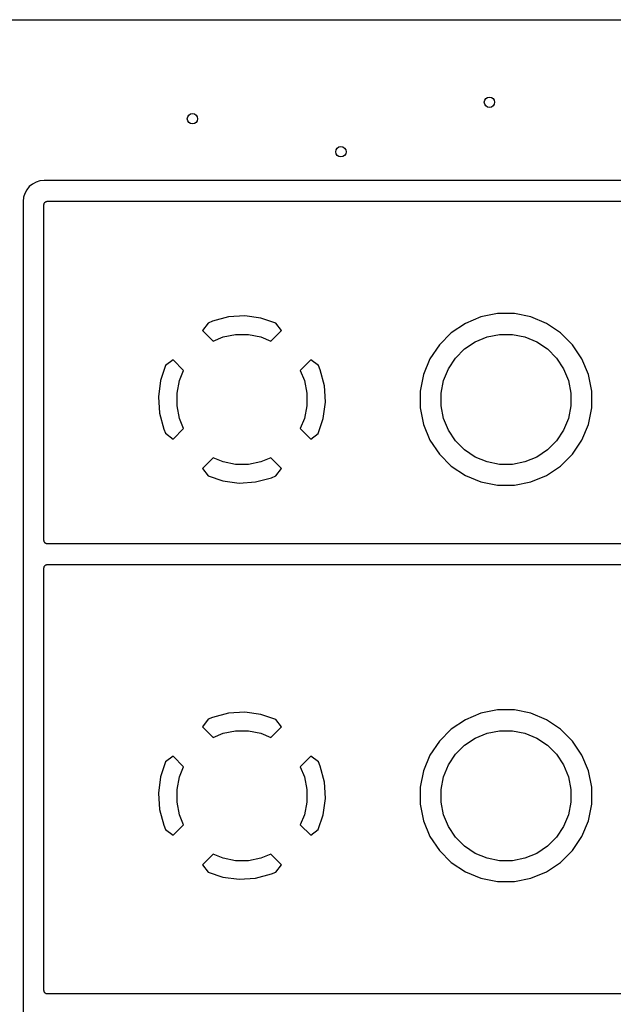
# Model space of a CAD drawing. Extents: x 1 to 139, y -76 to -1.
# Tile 7 of 13: x 23 to 46, y -38 to -1. Entities that reach past the tile are written whole.
import ezdxf

# ---------------------------------------------------------------- set-up
doc = ezdxf.new("R2010")
doc.units = 0
doc.header["$MEASUREMENT"] = 0
doc.layers.add('BLACK', color=7, linetype='CONTINUOUS')

msp = doc.modelspace()

# ---------------------------------------------------------------- linework, layer by layer
at = {"layer": 'BLACK', "linetype": 'CONTINUOUS'}
for p, q in [((6.16231, -0.635), (133.538, -0.635)), ((23.4651, -7.17571), (23.3912, -7.31397)), ((23.5645, -7.05453), (23.4651, -7.17571)), ((23.6857, -6.95508), (23.5645, -7.05453)), ((23.824, -6.88118), (23.6857, -6.95508)), ((23.974, -6.83567), (23.824, -6.88118)), ((24.1331, -6.82), (23.974, -6.83567)), ((85.0869, -6.82), (24.1331, -6.82)), ((23.3457, -7.46399), (23.33, -7.62312)), ((23.3912, -7.31397), (23.3457, -7.46399)), ((23.33, -7.62312), (23.33, -53.3369)), ((24.13, -7.74523), (24.1313, -7.73331)), ((24.13, -7.74608), (24.13, -7.74523)), ((24.13, -7.74611), (24.13, -7.74608)), ((24.13, -7.74614), (24.13, -7.74611)), ((24.13, -7.747), (24.13, -7.74614)), ((24.13, -20.663), (24.13, -7.747)), ((24.1313, -7.73331), (24.1326, -7.72146)), ((24.1326, -7.72146), (24.1327, -7.72104)), ((24.1327, -7.72104), (24.1328, -7.72059)), ((24.1328, -7.72059), (24.1364, -7.7092)), ((24.1364, -7.7092), (24.1399, -7.69779)), ((24.1399, -7.69779), (24.1401, -7.69739)), ((24.1401, -7.69739), (24.1403, -7.69697)), ((24.1403, -7.69697), (24.146, -7.68651)), ((24.146, -7.68651), (24.1517, -7.67598)), ((24.1517, -7.67598), (24.152, -7.67564)), ((24.152, -7.67564), (24.1522, -7.67525)), ((24.1522, -7.67525), (24.1599, -7.66611)), ((24.1599, -7.66611), (24.1675, -7.65688)), ((24.1675, -7.65688), (24.1679, -7.6566)), ((24.1679, -7.6566), (24.1681, -7.65626)), ((24.1681, -7.65626), (24.1775, -7.64877)), ((24.1775, -7.64877), (24.1867, -7.64122)), ((24.1867, -7.64122), (24.1871, -7.64101)), ((24.1871, -7.64101), (24.1875, -7.64073)), ((24.1875, -7.64073), (24.1981, -7.63519)), ((24.1981, -7.63519), (24.2086, -7.62958)), ((24.2086, -7.62958), (24.209, -7.62945)), ((24.209, -7.62945), (24.2094, -7.62925)), ((24.2094, -7.62925), (24.2209, -7.62588)), ((24.2209, -7.62588), (24.2323, -7.62242)), ((24.2323, -7.62242), (24.2328, -7.62237)), ((24.2328, -7.62237), (24.2332, -7.62225)), ((24.2332, -7.62225), (24.2451, -7.62117)), ((24.2451, -7.62117), (24.257, -7.62)), ((24.257, -7.62), (84.963, -7.62)), ((31.2268, -12.0674), (30.6139, -12.2315)), ((31.8559, -12.0263), (31.2268, -12.0674)), ((32.4808, -12.1087), (31.8559, -12.0263)), ((33.0531, -12.3031), (32.4808, -12.1087)), ((40.9474, -12.0668), (40.3469, -12.3156)), ((41.585, -11.94), (40.9474, -12.0668)), ((42.235, -11.94), (41.585, -11.94)), ((42.8726, -12.0668), (42.235, -11.94)), ((43.4731, -12.3156), (42.8726, -12.0668)), ((30.4496, -12.2995), (30.2285, -12.5871)), ((30.6139, -12.2315), (30.4496, -12.2995)), ((33.2715, -12.5871), (33.0531, -12.3031)), ((40.3469, -12.3156), (39.8064, -12.6767)), ((44.0136, -12.6767), (43.4731, -12.3156)), ((30.2285, -12.5871), (30.6366, -12.9952)), ((30.6366, -12.9952), (31.0208, -12.8361)), ((31.0208, -12.8361), (31.5038, -12.74)), ((31.5038, -12.74), (31.9962, -12.74)), ((31.9962, -12.74), (32.4792, -12.8361)), ((32.4792, -12.8361), (32.8634, -12.9952)), ((32.8634, -12.9952), (33.2715, -12.5871)), ((39.8064, -12.6767), (39.3467, -13.1364)), ((40.7258, -13.0245), (41.1808, -12.8361)), ((41.1808, -12.8361), (41.6638, -12.74)), ((41.6638, -12.74), (42.1562, -12.74)), ((42.1562, -12.74), (42.6392, -12.8361)), ((42.6392, -12.8361), (43.0942, -13.0245)), ((44.4733, -13.1364), (44.0136, -12.6767)), ((39.3467, -13.1364), (38.9856, -13.6769)), ((40.3163, -13.2981), (40.7258, -13.0245)), ((43.0942, -13.0245), (43.5037, -13.2981)), ((44.8344, -13.6769), (44.4733, -13.1364)), ((39.9681, -13.6463), (40.3163, -13.2981)), ((43.5037, -13.2981), (43.8519, -13.6463)), ((28.8131, -13.9369), (28.6187, -14.5092)), ((29.0971, -13.7185), (28.8131, -13.9369)), ((29.5052, -14.1266), (29.0971, -13.7185)), ((34.4029, -13.7185), (33.9948, -14.1266)), ((34.6905, -13.9396), (34.4029, -13.7185)), ((34.7585, -14.1039), (34.6905, -13.9396)), ((38.9856, -13.6769), (38.7368, -14.2774)), ((39.6945, -14.0558), (39.9681, -13.6463)), ((43.8519, -13.6463), (44.1255, -14.0558)), ((45.0832, -14.2774), (44.8344, -13.6769)), ((29.3461, -14.5108), (29.5052, -14.1266)), ((33.9948, -14.1266), (34.1539, -14.5108)), ((34.9226, -14.7168), (34.7585, -14.1039)), ((38.7368, -14.2774), (38.61, -14.915)), ((39.5061, -14.5108), (39.6945, -14.0558)), ((44.1255, -14.0558), (44.3139, -14.5108)), ((45.21, -14.915), (45.0832, -14.2774)), ((28.6187, -14.5092), (28.5363, -15.1341)), ((29.25, -14.9938), (29.3461, -14.5108)), ((34.1539, -14.5108), (34.25, -14.9938)), ((34.9353, -14.9108), (34.9226, -14.7168)), ((39.41, -14.9938), (39.5061, -14.5108)), ((44.3139, -14.5108), (44.41, -14.9938)), ((28.5363, -15.1341), (28.5774, -15.7632)), ((29.25, -15.4862), (29.25, -14.9938)), ((34.25, -14.9938), (34.25, -15.4862)), ((34.9637, -15.3458), (34.9353, -14.9108)), ((38.61, -14.915), (38.61, -15.565)), ((39.41, -15.4862), (39.41, -14.9938)), ((44.41, -14.9938), (44.41, -15.4862)), ((45.21, -15.565), (45.21, -14.915)), ((29.3461, -15.9692), (29.25, -15.4862)), ((34.25, -15.4862), (34.1539, -15.9692)), ((34.8813, -15.9708), (34.9637, -15.3458)), ((39.5061, -15.9692), (39.41, -15.4862)), ((44.41, -15.4862), (44.3139, -15.9692)), ((28.5774, -15.7632), (28.7415, -16.3761)), ((38.61, -15.565), (38.7368, -16.2026)), ((45.0832, -16.2026), (45.21, -15.565)), ((29.5052, -16.3534), (29.3461, -15.9692)), ((34.1539, -15.9692), (33.9948, -16.3534)), ((34.6869, -16.5431), (34.8813, -15.9708)), ((38.7368, -16.2026), (38.9856, -16.8031)), ((39.6945, -16.4242), (39.5061, -15.9692)), ((44.3139, -15.9692), (44.1255, -16.4242)), ((44.8344, -16.8031), (45.0832, -16.2026)), ((28.7415, -16.3761), (28.8095, -16.5404)), ((28.8095, -16.5404), (29.0971, -16.7615)), ((29.0971, -16.7615), (29.5052, -16.3534)), ((33.9948, -16.3534), (34.4029, -16.7615)), ((34.4029, -16.7615), (34.6869, -16.5431)), ((39.9681, -16.8337), (39.6945, -16.4242)), ((44.1255, -16.4242), (43.8519, -16.8337)), ((38.9856, -16.8031), (39.3467, -17.3436)), ((40.3163, -17.1819), (39.9681, -16.8337)), ((43.8519, -16.8337), (43.5037, -17.1819)), ((44.4733, -17.3436), (44.8344, -16.8031)), ((39.3467, -17.3436), (39.8064, -17.8033)), ((40.7258, -17.4555), (40.3163, -17.1819)), ((43.5037, -17.1819), (43.0942, -17.4555)), ((44.0136, -17.8033), (44.4733, -17.3436)), ((30.6366, -17.4848), (30.2285, -17.8929)), ((31.0208, -17.6439), (30.6366, -17.4848)), ((31.5038, -17.74), (31.0208, -17.6439)), ((31.9962, -17.74), (31.5038, -17.74)), ((32.4792, -17.6439), (31.9962, -17.74)), ((32.8634, -17.4848), (32.4792, -17.6439)), ((33.2715, -17.8929), (32.8634, -17.4848)), ((41.1808, -17.6439), (40.7258, -17.4555)), ((41.6638, -17.74), (41.1808, -17.6439)), ((42.1562, -17.74), (41.6638, -17.74)), ((42.6392, -17.6439), (42.1562, -17.74)), ((43.0942, -17.4555), (42.6392, -17.6439)), ((30.2285, -17.8929), (30.4469, -18.1769)), ((33.0504, -18.1805), (33.2715, -17.8929)), ((39.8064, -17.8033), (40.3469, -18.1644)), ((40.3469, -18.1644), (40.9474, -18.4132)), ((42.8726, -18.4132), (43.4731, -18.1644)), ((43.4731, -18.1644), (44.0136, -17.8033)), ((30.4469, -18.1769), (31.0192, -18.3713)), ((31.0192, -18.3713), (31.6441, -18.4537)), ((31.6441, -18.4537), (32.2732, -18.4126)), ((32.2732, -18.4126), (32.8861, -18.2485)), ((32.8861, -18.2485), (33.0504, -18.1805)), ((40.9474, -18.4132), (41.585, -18.54)), ((41.585, -18.54), (42.235, -18.54)), ((42.235, -18.54), (42.8726, -18.4132)), ((24.1312, -20.6749), (24.13, -20.663)), ((24.1322, -20.6868), (24.1312, -20.6749)), ((24.1324, -20.6872), (24.1322, -20.6868)), ((24.1324, -20.6877), (24.1324, -20.6872)), ((24.1359, -20.6991), (24.1324, -20.6877)), ((24.1392, -20.7106), (24.1359, -20.6991)), ((24.1395, -20.711), (24.1392, -20.7106)), ((24.1396, -20.7114), (24.1395, -20.711)), ((24.1452, -20.7219), (24.1396, -20.7114)), ((24.1507, -20.7325), (24.1452, -20.7219)), ((24.151, -20.7329), (24.1507, -20.7325)), ((24.1512, -20.7333), (24.151, -20.7329)), ((24.1588, -20.7425), (24.1512, -20.7333)), ((24.1663, -20.7519), (24.1588, -20.7425)), ((24.1666, -20.7521), (24.1663, -20.7519)), ((24.1669, -20.7525), (24.1666, -20.7521)), ((24.1761, -20.7601), (24.1669, -20.7525)), ((24.1852, -20.7678), (24.1761, -20.7601)), ((24.1856, -20.768), (24.1852, -20.7678)), ((24.186, -20.7683), (24.1856, -20.768)), ((24.1965, -20.774), (24.186, -20.7683)), ((24.207, -20.7797), (24.1965, -20.774)), ((24.2074, -20.7799), (24.207, -20.7797)), ((24.2078, -20.7801), (24.2074, -20.7799)), ((24.2192, -20.7836), (24.2078, -20.7801)), ((24.2306, -20.7872), (24.2192, -20.7836)), ((24.231, -20.7873), (24.2306, -20.7872)), ((24.2315, -20.7874), (24.231, -20.7873)), ((24.2433, -20.7887), (24.2315, -20.7874)), ((24.2552, -20.79), (24.2433, -20.7887)), ((24.2561, -20.79), (24.2552, -20.79)), ((24.257, -20.79), (24.2561, -20.79)), ((24.2561, -20.79), (24.2561, -20.79)), ((24.2561, -20.79), (24.2561, -20.79)), ((75.6785, -20.79), (24.257, -20.79)), ((24.13, -21.7152), (24.1313, -21.7033)), ((24.13, -21.7161), (24.13, -21.7152)), ((24.13, -21.7161), (24.13, -21.7161)), ((24.13, -21.7161), (24.13, -21.7161)), ((24.13, -21.717), (24.13, -21.7161)), ((24.13, -37.973), (24.13, -21.717)), ((24.1313, -21.7033), (24.1326, -21.6915)), ((24.1326, -21.6915), (24.1327, -21.691)), ((24.1327, -21.691), (24.1328, -21.6906)), ((24.1328, -21.6906), (24.1364, -21.6792)), ((24.1364, -21.6792), (24.1399, -21.6678)), ((24.1399, -21.6678), (24.1401, -21.6674)), ((24.1401, -21.6674), (24.1403, -21.667)), ((24.1403, -21.667), (24.146, -21.6565)), ((24.146, -21.6565), (24.1517, -21.646)), ((24.1517, -21.646), (24.152, -21.6456)), ((24.152, -21.6456), (24.1522, -21.6452)), ((24.1522, -21.6452), (24.1599, -21.6361)), ((24.1599, -21.6361), (24.1675, -21.6269)), ((24.1675, -21.6269), (24.1679, -21.6266)), ((24.1679, -21.6266), (24.1681, -21.6263)), ((24.1681, -21.6263), (24.1775, -21.6188)), ((24.1775, -21.6188), (24.1867, -21.6112)), ((24.1867, -21.6112), (24.1871, -21.611)), ((24.1871, -21.611), (24.1875, -21.6107)), ((24.1875, -21.6107), (24.1981, -21.6052)), ((24.1981, -21.6052), (24.2086, -21.5996)), ((24.2086, -21.5996), (24.209, -21.5995)), ((24.209, -21.5995), (24.2094, -21.5992)), ((24.2094, -21.5992), (24.2209, -21.5959)), ((24.2209, -21.5959), (24.2323, -21.5924)), ((24.2323, -21.5924), (24.2328, -21.5924)), ((24.2328, -21.5924), (24.2332, -21.5922)), ((24.2332, -21.5922), (24.2451, -21.5912)), ((24.2451, -21.5912), (24.257, -21.59)), ((24.257, -21.59), (76.2511, -21.59)), ((41.585, -27.18), (40.9474, -27.3068)), ((42.235, -27.18), (41.585, -27.18)), ((42.8726, -27.3068), (42.235, -27.18)), ((30.4496, -27.5395), (30.2285, -27.8271)), ((30.6139, -27.4715), (30.4496, -27.5395)), ((31.2268, -27.3074), (30.6139, -27.4715)), ((31.8559, -27.2663), (31.2268, -27.3074)), ((32.4808, -27.3487), (31.8559, -27.2663)), ((33.0531, -27.5431), (32.4808, -27.3487)), ((33.2715, -27.8271), (33.0531, -27.5431)), ((40.3469, -27.5556), (39.8064, -27.9167)), ((40.9474, -27.3068), (40.3469, -27.5556)), ((43.4731, -27.5556), (42.8726, -27.3068)), ((44.0136, -27.9167), (43.4731, -27.5556)), ((30.2285, -27.8271), (30.6366, -28.2352)), ((31.0208, -28.0761), (31.5038, -27.98)), ((31.5038, -27.98), (31.9962, -27.98)), ((31.9962, -27.98), (32.4792, -28.0761)), ((32.8634, -28.2352), (33.2715, -27.8271)), ((39.8064, -27.9167), (39.3467, -28.3764)), ((41.1808, -28.0761), (41.6638, -27.98)), ((41.6638, -27.98), (42.1562, -27.98)), ((42.1562, -27.98), (42.6392, -28.0761)), ((44.4733, -28.3764), (44.0136, -27.9167)), ((30.6366, -28.2352), (31.0208, -28.0761)), ((32.4792, -28.0761), (32.8634, -28.2352)), ((39.3467, -28.3764), (38.9856, -28.9169)), ((40.3163, -28.5381), (40.7258, -28.2645)), ((40.7258, -28.2645), (41.1808, -28.0761)), ((42.6392, -28.0761), (43.0942, -28.2645)), ((43.0942, -28.2645), (43.5037, -28.5381)), ((44.8344, -28.9169), (44.4733, -28.3764)), ((39.9681, -28.8863), (40.3163, -28.5381)), ((43.5037, -28.5381), (43.8519, -28.8863)), ((29.0971, -28.9585), (28.8131, -29.1769)), ((29.5052, -29.3666), (29.0971, -28.9585)), ((34.4029, -28.9585), (33.9948, -29.3666)), ((34.6905, -29.1796), (34.4029, -28.9585)), ((38.9856, -28.9169), (38.7368, -29.5174)), ((39.6945, -29.2958), (39.9681, -28.8863)), ((43.8519, -28.8863), (44.1255, -29.2958)), ((45.0832, -29.5174), (44.8344, -28.9169)), ((28.8131, -29.1769), (28.6187, -29.7492)), ((29.3461, -29.7508), (29.5052, -29.3666)), ((33.9948, -29.3666), (34.1539, -29.7508)), ((34.7585, -29.3439), (34.6905, -29.1796)), ((34.9226, -29.9568), (34.7585, -29.3439)), ((38.7368, -29.5174), (38.61, -30.155)), ((39.5061, -29.7508), (39.6945, -29.2958)), ((44.1255, -29.2958), (44.3139, -29.7508)), ((45.21, -30.155), (45.0832, -29.5174)), ((28.6187, -29.7492), (28.5363, -30.3742)), ((29.25, -30.2338), (29.3461, -29.7508)), ((34.1539, -29.7508), (34.25, -30.2338)), ((39.41, -30.2338), (39.5061, -29.7508)), ((44.3139, -29.7508), (44.41, -30.2338)), ((29.25, -30.7262), (29.25, -30.2338)), ((34.25, -30.2338), (34.25, -30.7262)), ((34.9353, -30.1508), (34.9226, -29.9568)), ((34.9637, -30.5858), (34.9353, -30.1508)), ((38.61, -30.155), (38.61, -30.805)), ((39.41, -30.7262), (39.41, -30.2338)), ((44.41, -30.2338), (44.41, -30.7262)), ((45.21, -30.805), (45.21, -30.155)), ((28.5363, -30.3742), (28.5774, -31.0032)), ((34.8813, -31.2108), (34.9637, -30.5858)), ((28.5774, -31.0032), (28.7415, -31.6161)), ((29.3461, -31.2092), (29.25, -30.7262)), ((34.25, -30.7262), (34.1539, -31.2092)), ((38.61, -30.805), (38.7368, -31.4426)), ((39.5061, -31.2092), (39.41, -30.7262)), ((44.41, -30.7262), (44.3139, -31.2092)), ((45.0832, -31.4426), (45.21, -30.805)), ((29.5052, -31.5934), (29.3461, -31.2092)), ((34.1539, -31.2092), (33.9948, -31.5934)), ((34.6869, -31.7831), (34.8813, -31.2108)), ((39.6945, -31.6642), (39.5061, -31.2092)), ((44.3139, -31.2092), (44.1255, -31.6642)), ((28.7415, -31.6161), (28.8095, -31.7804)), ((28.8095, -31.7804), (29.0971, -32.0015)), ((29.0971, -32.0015), (29.5052, -31.5934)), ((33.9948, -31.5934), (34.4029, -32.0015)), ((34.4029, -32.0015), (34.6869, -31.7831)), ((38.7368, -31.4426), (38.9856, -32.0431)), ((39.9681, -32.0737), (39.6945, -31.6642)), ((44.1255, -31.6642), (43.8519, -32.0737)), ((44.8344, -32.0431), (45.0832, -31.4426)), ((38.9856, -32.0431), (39.3467, -32.5836)), ((40.3163, -32.4219), (39.9681, -32.0737)), ((43.8519, -32.0737), (43.5037, -32.4219)), ((44.4733, -32.5836), (44.8344, -32.0431)), ((40.7258, -32.6955), (40.3163, -32.4219)), ((43.5037, -32.4219), (43.0942, -32.6955)), ((30.6366, -32.7248), (30.2285, -33.1329)), ((31.0208, -32.8839), (30.6366, -32.7248)), ((31.5038, -32.98), (31.0208, -32.8839)), ((32.4792, -32.8839), (31.9962, -32.98)), ((32.8634, -32.7248), (32.4792, -32.8839)), ((33.2715, -33.1329), (32.8634, -32.7248)), ((39.3467, -32.5836), (39.8064, -33.0433)), ((41.1808, -32.8839), (40.7258, -32.6955)), ((41.6638, -32.98), (41.1808, -32.8839)), ((42.6392, -32.8839), (42.1562, -32.98)), ((43.0942, -32.6955), (42.6392, -32.8839)), ((44.0136, -33.0433), (44.4733, -32.5836)), ((30.2285, -33.1329), (30.4469, -33.4169)), ((31.9962, -32.98), (31.5038, -32.98)), ((33.0504, -33.4205), (33.2715, -33.1329)), ((39.8064, -33.0433), (40.3469, -33.4044)), ((42.1562, -32.98), (41.6638, -32.98)), ((43.4731, -33.4044), (44.0136, -33.0433)), ((30.4469, -33.4169), (31.0192, -33.6113)), ((31.0192, -33.6113), (31.6441, -33.6937)), ((31.6441, -33.6937), (32.2732, -33.6526)), ((32.2732, -33.6526), (32.8861, -33.4885)), ((32.8861, -33.4885), (33.0504, -33.4205)), ((40.3469, -33.4044), (40.9474, -33.6532)), ((40.9474, -33.6532), (41.585, -33.78)), ((42.235, -33.78), (42.8726, -33.6532)), ((42.8726, -33.6532), (43.4731, -33.4044)), ((41.585, -33.78), (42.235, -33.78)), ((24.1312, -37.9849), (24.13, -37.973)), ((24.1322, -37.9968), (24.1312, -37.9849)), ((24.1324, -37.9972), (24.1322, -37.9968)), ((24.1324, -37.9977), (24.1324, -37.9972)), ((24.1359, -38.0091), (24.1324, -37.9977)), ((24.1392, -38.0206), (24.1359, -38.0091)), ((24.1395, -38.021), (24.1392, -38.0206)), ((24.1396, -38.0214), (24.1395, -38.021)), ((24.1452, -38.0319), (24.1396, -38.0214)), ((24.1507, -38.0425), (24.1452, -38.0319)), ((24.151, -38.0429), (24.1507, -38.0425)), ((24.1512, -38.0433), (24.151, -38.0429)), ((24.1588, -38.0525), (24.1512, -38.0433)), ((24.1663, -38.0619), (24.1588, -38.0525)), ((24.1666, -38.0621), (24.1663, -38.0619)), ((24.1669, -38.0625), (24.1666, -38.0621)), ((24.1761, -38.0701), (24.1669, -38.0625)), ((24.1852, -38.0778), (24.1761, -38.0701)), ((24.1856, -38.078), (24.1852, -38.0778)), ((24.186, -38.0783), (24.1856, -38.078)), ((24.1965, -38.084), (24.186, -38.0783)), ((24.207, -38.0897), (24.1965, -38.084)), ((24.2074, -38.0899), (24.207, -38.0897)), ((24.2078, -38.0901), (24.2074, -38.0899)), ((24.2192, -38.0936), (24.2078, -38.0901)), ((24.2306, -38.0972), (24.2192, -38.0936)), ((24.231, -38.0973), (24.2306, -38.0972)), ((24.2315, -38.0974), (24.231, -38.0973)), ((24.2433, -38.0987), (24.2315, -38.0974)), ((24.2552, -38.1), (24.2433, -38.0987)), ((24.2561, -38.1), (24.2552, -38.1)), ((24.257, -38.1), (24.2561, -38.1)), ((24.2561, -38.1), (24.2561, -38.1)), ((24.2561, -38.1), (24.2561, -38.1)), ((59.563, -38.1), (24.257, -38.1))]:
    msp.add_line(p, q, dxfattribs=at)
at = {"layer": 'BLACK'}
for centre in [(41.275, -3.81), (29.845, -4.445), (35.56, -5.715)]:
    msp.add_circle(centre, 0.2, dxfattribs=at)

doc.saveas('drawing.dxf')
